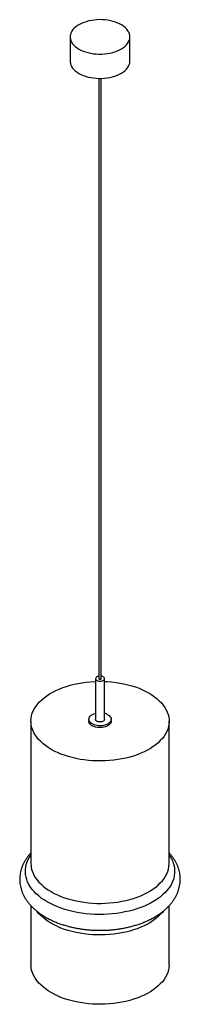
# Paper-space layout '_Isométrica' of a CAD drawing. Header units: millimetres. Extents: x -457 to -242, y -321 to 1001.
import ezdxf

# ---------------------------------------------------------------- set-up
doc = ezdxf.new("R2010")
doc.units = ezdxf.units.MM

psp = doc.layouts.new('_Isométrica')

# ---------------------------------------------------------------- linework, layer by layer
at = {"color": 7, "linetype": 'Continuous', "lineweight": 25}
for p, q in [((-389.2, 978), (-389.2, 945.3)), ((-309.2, 945.3), (-309.2, 978)), ((-350.7, 922.2), (-350.7, 116.5)), ((-347.7, 116.5), (-347.7, 922.2)), ((-355.2, 116.5), (-355.2, 61.8)), ((-343.2, 61.8), (-343.2, 116.5)), ((-441.8, 59.4), (-441.8, -131.7)), ((-364.2, 61.8), (-364.2, 59.4)), ((-334.2, 59.4), (-334.2, 61.8)), ((-256.6, -131.7), (-256.6, 59.4)), ((-441.8, -188.4), (-441.8, -267.3)), ((-256.6, -267.3), (-256.6, -188.4))]:
    psp.add_line(p, q, dxfattribs=at)
at = {"color": 7, "linetype": 'Continuous', "lineweight": 25, "flags": 128}
for points in [[(-377.5, 961.6), (-374.7, 960.2), (-371.7, 958.9), (-368.5, 957.7), (-365.1, 956.8), (-361.6, 956), (-358, 955.4), (-354.3, 955.1), (-350.6, 954.9), (-346.8, 954.9), (-343.1, 955.1), (-339.4, 955.6), (-335.9, 956.2), (-332.4, 957), (-329.1, 958), (-325.9, 959.2), (-323, 960.5), (-320.3, 962), (-317.8, 963.7), (-315.6, 965.4), (-313.7, 967.3), (-312.1, 969.3), (-310.9, 971.3), (-310, 973.4), (-309.4, 975.5), (-309.2, 977.7), (-309.3, 979.9), (-309.8, 982), (-310.6, 984.1), (-311.8, 986.2), (-313.3, 988.2), (-315.1, 990.1), (-317.2, 991.8), (-319.6, 993.5), (-322.3, 995), (-325.2, 996.4), (-328.3, 997.6), (-331.5, 998.7), (-335, 999.5), (-338.5, 1000.2), (-342.2, 1000.7), (-345.9, 1001), (-349.7, 1001.1), (-353.4, 1000.9), (-357.1, 1000.6), (-360.7, 1000.1), (-364.3, 999.3), (-367.7, 998.4), (-370.9, 997.3), (-374, 996.1), (-376.8, 994.7), (-379.4, 993.1), (-381.7, 991.4), (-383.8, 989.6), (-385.5, 987.7), (-386.9, 985.7), (-388, 983.6), (-388.7, 981.5), (-389.1, 979.3), (-389.2, 977.2), (-388.9, 975), (-388.2, 972.9), (-387.2, 970.8), (-385.9, 968.8), (-384.2, 966.8), (-382.3, 965), (-380, 963.2), (-377.5, 961.6)], [(-389.2, 945.3), (-389.2, 944.5), (-388.9, 942.3), (-388.2, 940.2), (-387.2, 938.1), (-385.9, 936.1), (-384.2, 934.1), (-382.3, 932.3), (-380, 930.6), (-377.5, 929)], [(-377.5, 929), (-374.7, 927.5), (-371.7, 926.2), (-368.5, 925.1), (-365.1, 924.1), (-361.6, 923.4), (-358, 922.8), (-354.3, 922.4), (-350.6, 922.2), (-346.8, 922.2), (-343.1, 922.5), (-339.4, 922.9), (-335.9, 923.5), (-332.4, 924.3), (-329.1, 925.3), (-325.9, 926.5), (-323, 927.9), (-320.3, 929.4), (-317.8, 931), (-315.6, 932.8), (-313.7, 934.6), (-312.1, 936.6), (-310.9, 938.6), (-310, 940.7), (-309.4, 942.9), (-309.2, 945), (-309.2, 945.3)], [(-350.7, 119.9), (-351.2, 119.8), (-352.6, 119.4), (-353.7, 118.8), (-354.5, 118.1), (-355, 117.3), (-355.2, 116.4), (-355, 115.5), (-354.4, 114.7), (-353.4, 114.1)], [(-353.4, 114.1), (-352.2, 113.5), (-350.9, 113.2), (-349.4, 113.1), (-347.9, 113.1), (-346.5, 113.4), (-345.2, 113.9), (-344.2, 114.6), (-343.5, 115.3), (-343.2, 116.2), (-343.3, 117.1), (-343.7, 117.9), (-344.5, 118.6), (-345.5, 119.2), (-346.8, 119.7), (-347.7, 119.9)], [(-283.7, 97.2), (-279.8, 94.8), (-276.1, 92.2), (-272.8, 89.6), (-269.7, 86.8), (-266.9, 83.9), (-264.4, 81), (-262.3, 77.9), (-260.5, 74.8), (-259, 71.6), (-257.9, 68.4), (-257.1, 65.1), (-256.6, 61.8), (-256.6, 58.5), (-256.8, 55.2), (-257.4, 52), (-258.4, 48.7), (-259.7, 45.5), (-261.4, 42.4), (-263.3, 39.3), (-265.6, 36.3), (-268.3, 33.3), (-271.2, 30.5), (-274.4, 27.8), (-277.9, 25.2), (-281.7, 22.7), (-285.7, 20.4), (-290, 18.2), (-294.5, 16.2), (-299.2, 14.3), (-304.1, 12.6), (-309.2, 11.1), (-314.4, 9.8), (-319.8, 8.6), (-325.2, 7.7), (-330.8, 6.9), (-336.4, 6.4), (-342.1, 6), (-347.8, 5.9), (-353.5, 5.9), (-359.2, 6.2), (-364.8, 6.6), (-370.4, 7.3), (-375.9, 8.1), (-381.3, 9.2), (-386.6, 10.4), (-391.8, 11.9), (-396.7, 13.5), (-401.5, 15.2), (-406.2, 17.2), (-410.5, 19.3), (-414.7, 21.5), (-418.6, 23.9), (-422.3, 26.5), (-425.6, 29.1), (-428.7, 31.9), (-431.5, 34.8), (-433.9, 37.8), (-436.1, 40.8), (-437.9, 43.9), (-439.4, 47.1), (-440.5, 50.3), (-441.3, 53.6), (-441.7, 56.9), (-441.8, 60.2), (-441.6, 63.5), (-440.9, 66.7), (-440, 70), (-438.7, 73.2), (-437, 76.3), (-435, 79.4), (-432.7, 82.5), (-430.1, 85.4), (-427.2, 88.2), (-424, 90.9), (-420.5, 93.5), (-416.7, 96), (-412.6, 98.3), (-408.4, 100.5), (-403.9, 102.5), (-399.2, 104.4), (-394.3, 106.1), (-389.2, 107.6), (-384, 108.9), (-378.6, 110.1), (-373.2, 111), (-367.6, 111.8), (-362, 112.3), (-356.3, 112.7), (-355.2, 112.7)], [(-350.7, 116.5), (-350.6, 116.2), (-350.3, 115.9)], [(-350.3, 115.9), (-349.8, 115.7), (-349.2, 115.6), (-348.6, 115.7), (-348.1, 115.9), (-347.8, 116.2), (-347.7, 116.5)], [(-343.2, 112.7), (-339.2, 112.5), (-333.6, 112.1), (-328, 111.4), (-322.5, 110.6), (-317.1, 109.5), (-311.8, 108.3), (-306.6, 106.9), (-301.6, 105.3), (-296.8, 103.5), (-292.2, 101.5), (-287.8, 99.4), (-283.7, 97.2)], [(-338.6, 67.9), (-337.1, 66.9), (-335.9, 65.8), (-335, 64.6), (-334.4, 63.3), (-334.2, 62), (-334.3, 60.6), (-334.8, 59.3), (-335.6, 58.1), (-336.8, 57), (-338.2, 55.9), (-339.9, 55), (-341.8, 54.3), (-343.9, 53.7), (-346.1, 53.3), (-348.3, 53.2), (-350.6, 53.2), (-352.9, 53.4), (-355.1, 53.8), (-357.1, 54.4), (-359, 55.2), (-360.6, 56.2), (-361.9, 57.2), (-363, 58.4), (-363.7, 59.7), (-364.1, 61), (-364.2, 62.3), (-363.9, 63.6), (-363.2, 64.9), (-362.2, 66.1), (-360.9, 67.2), (-359.4, 68.2), (-357.6, 69), (-355.6, 69.6), (-355.2, 69.7)], [(-334.2, 59.4), (-334.3, 58.2), (-334.8, 56.9), (-335.6, 55.7), (-336.8, 54.5), (-338.2, 53.5), (-339.9, 52.6), (-341.8, 51.8), (-343.9, 51.3), (-346.1, 50.9), (-348.3, 50.7), (-350.6, 50.7), (-352.9, 51), (-355.1, 51.4), (-357.1, 52), (-359, 52.8), (-360.6, 53.7), (-361.9, 54.8), (-363, 56), (-363.7, 57.2), (-364.1, 58.5), (-364.2, 59.4)], [(-343.2, 61.8), (-343.3, 61), (-343.8, 60.2), (-344.7, 59.5), (-345.8, 58.9), (-347.2, 58.5), (-348.6, 58.4), (-350.1, 58.4), (-351.6, 58.6), (-352.9, 59.1), (-353.9, 59.7), (-354.7, 60.4), (-355.1, 61.3), (-355.2, 61.8)], [(-256.6, -267.3), (-256.6, -268.1), (-256.8, -271.4), (-257.4, -274.7), (-258.4, -277.9), (-259.7, -281.1), (-261.4, -284.3), (-263.3, -287.3), (-265.6, -290.4), (-268.3, -293.3), (-271.2, -296.1), (-274.4, -298.8), (-277.9, -301.4), (-281.7, -303.9), (-285.7, -306.2), (-290, -308.4), (-294.5, -310.4), (-299.2, -312.3), (-304.1, -314), (-309.2, -315.5), (-314.4, -316.8), (-319.8, -318), (-325.2, -318.9), (-330.8, -319.7), (-336.4, -320.2), (-342.1, -320.6), (-347.8, -320.7), (-353.5, -320.7), (-359.2, -320.4), (-364.8, -320), (-370.4, -319.3), (-375.9, -318.5), (-381.3, -317.4), (-386.6, -316.2), (-391.8, -314.8), (-396.7, -313.2), (-401.5, -311.4), (-406.2, -309.4), (-410.5, -307.3), (-414.7, -305.1), (-418.6, -302.7), (-422.3, -300.1), (-425.6, -297.5), (-428.7, -294.7), (-431.5, -291.8), (-433.9, -288.9), (-436.1, -285.8), (-437.9, -282.7), (-439.4, -279.5), (-440.5, -276.3), (-441.3, -273), (-441.7, -269.7), (-441.8, -267.3)]]:
    psp.add_lwpolyline(points, dxfattribs=at)
at = {"color": 8, "linetype": 'Continuous', "lineweight": 25, "flags": 128}
for points in [[(-256.6, -120.4), (-255.8, -121.4), (-253.9, -124.6), (-252.2, -127.9), (-250.9, -131.3), (-249.9, -134.7), (-249.3, -138.1), (-249.1, -141.5), (-249.2, -144.9), (-249.6, -148.3), (-250.4, -151.7), (-251.5, -155.1), (-253, -158.4), (-254.8, -161.7), (-257, -164.9), (-259.4, -168), (-262.2, -171), (-265.3, -173.9), (-268.7, -176.7), (-272.4, -179.4), (-276.3, -182), (-280.5, -184.4), (-284.9, -186.7), (-289.6, -188.8), (-294.5, -190.8), (-299.6, -192.5), (-304.8, -194.2), (-310.2, -195.6), (-315.7, -196.8), (-321.4, -197.9), (-327.1, -198.7), (-332.9, -199.4), (-338.8, -199.8), (-344.7, -200.1), (-350.7, -200.1), (-356.6, -200), (-362.5, -199.6), (-368.4, -199.1), (-374.2, -198.3), (-379.9, -197.4), (-385.4, -196.2), (-390.9, -194.9), (-396.2, -193.4), (-401.4, -191.7), (-406.4, -189.8), (-411.1, -187.8), (-415.7, -185.6), (-420, -183.2), (-424.1, -180.7), (-427.9, -178.1), (-431.4, -175.3), (-434.7, -172.5), (-437.6, -169.5), (-440.2, -166.4), (-442.5, -163.3), (-444.5, -160), (-446.2, -156.7), (-447.5, -153.4), (-448.4, -150), (-449.1, -146.6), (-449.3, -143.2), (-449.2, -139.8), (-448.8, -136.4), (-448, -133), (-446.9, -129.6), (-445.4, -126.3), (-443.6, -123), (-441.8, -120.4)], [(-441.8, -131.7), (-441.7, -134.2), (-441.3, -137.5), (-440.5, -140.7), (-439.4, -144), (-437.9, -147.2), (-436.1, -150.3), (-433.9, -153.3), (-431.5, -156.3), (-428.7, -159.2), (-425.6, -162), (-422.3, -164.6), (-418.6, -167.1), (-414.7, -169.5), (-410.5, -171.8), (-406.2, -173.9), (-401.5, -175.9), (-396.7, -177.6), (-391.8, -179.2), (-386.6, -180.7), (-381.3, -181.9), (-375.9, -182.9), (-370.4, -183.8), (-364.8, -184.4), (-359.2, -184.9), (-353.5, -185.2), (-347.8, -185.2), (-342.1, -185.1), (-336.4, -184.7), (-330.8, -184.1), (-325.2, -183.4), (-319.8, -182.4), (-314.4, -181.3), (-309.2, -180), (-304.1, -178.5), (-299.2, -176.8), (-294.5, -174.9), (-290, -172.9), (-285.7, -170.7), (-281.7, -168.4), (-277.9, -165.9), (-274.4, -163.3), (-271.2, -160.6), (-268.3, -157.8), (-265.6, -154.8), (-263.3, -151.8), (-261.4, -148.7), (-259.7, -145.6), (-258.4, -142.4), (-257.4, -139.1), (-256.8, -135.8), (-256.6, -132.6), (-256.6, -131.7)], [(-264.6, -196), (-265.6, -197.3), (-268.3, -200.2), (-271.2, -203), (-274.4, -205.7), (-277.9, -208.3), (-281.7, -210.8), (-285.7, -213.1), (-290, -215.3), (-294.5, -217.3), (-299.2, -219.2), (-304.1, -220.9), (-309.2, -222.4), (-314.4, -223.7), (-319.8, -224.9), (-325.2, -225.8), (-330.8, -226.6), (-336.4, -227.1), (-342.1, -227.5), (-347.8, -227.6), (-353.5, -227.6), (-359.2, -227.3), (-364.8, -226.9), (-370.4, -226.2), (-375.9, -225.4), (-381.3, -224.3), (-386.6, -223.1), (-391.8, -221.7), (-396.7, -220.1), (-401.5, -218.3), (-406.2, -216.3), (-410.5, -214.2), (-414.7, -212), (-418.6, -209.6), (-422.3, -207), (-425.6, -204.4), (-428.7, -201.6), (-431.5, -198.7), (-433.6, -196.1)]]:
    psp.add_lwpolyline(points, dxfattribs=at)
at = {"color": 7, "linetype": 'Continuous', "lineweight": 25}
psp.add_arc((-347.6, 51.9), 18.4, 60.7754, 76.2516, dxfattribs=at)
psp.add_open_spline([(-441.8, -117.5), (-441.9, -117.5), (-443, -118.6), (-444.9, -121), (-447.5, -124.5), (-449.9, -128.1), (-451.8, -131.7), (-453.5, -135.5), (-454.8, -139.3), (-455.8, -143.1), (-456.5, -146.9), (-456.8, -150.7), (-456.9, -154.6), (-456.6, -158.4), (-456, -162.1), (-455, -165.9), (-453.8, -169.6), (-452.3, -173.2), (-450.5, -176.8), (-448.3, -180.3), (-445.9, -183.7), (-443.2, -187), (-440.1, -190.2), (-436.8, -193.4), (-433.2, -196.4), (-429.4, -199.2), (-425.3, -201.9), (-421, -204.5), (-416.4, -206.9), (-411.7, -209.1), (-406.8, -211.2), (-401.7, -213), (-396.5, -214.7), (-391.2, -216.2), (-385.7, -217.5), (-380.2, -218.7), (-374.5, -219.6), (-368.8, -220.4), (-363, -220.9), (-357.2, -221.3), (-351.4, -221.4), (-345.6, -221.4), (-339.8, -221.2), (-334, -220.8), (-328.2, -220.2), (-322.6, -219.4), (-316.9, -218.4), (-311.4, -217.2), (-306, -215.9), (-300.7, -214.3), (-295.5, -212.6), (-290.4, -210.7), (-285.6, -208.6), (-280.8, -206.3), (-276.3, -203.9), (-272, -201.3), (-267.9, -198.5), (-264.1, -195.5), (-260.5, -192.4), (-257.2, -189.2), (-254.2, -185.8), (-251.5, -182.3), (-249.1, -178.8), (-247, -175.1), (-245.3, -171.4), (-243.9, -167.6), (-242.8, -163.8), (-242, -160), (-241.6, -156.1), (-241.5, -152.3), (-241.7, -148.5), (-242.2, -144.7), (-243.1, -141), (-244.2, -137.3), (-245.7, -133.6), (-247.4, -130), (-249.5, -126.5), (-251.8, -123.1), (-254.2, -120.1), (-255.9, -118.3), (-256.6, -117.5)], degree=3, knots=[0, 0, 0, 0, 0.0004, 0.013836, 0.027137, 0.040277, 0.05324, 0.066017, 0.078615, 0.091049, 0.103345, 0.115536, 0.127658, 0.139751, 0.151843, 0.163973, 0.176179, 0.188494, 0.200947, 0.213557, 0.226336, 0.239284, 0.252392, 0.265643, 0.279012, 0.292471, 0.305993, 0.319554, 0.333132, 0.34671, 0.360276, 0.373825, 0.387352, 0.400857, 0.41434, 0.427802, 0.441247, 0.454676, 0.468094, 0.481502, 0.494905, 0.508307, 0.52171, 0.535118, 0.548534, 0.561962, 0.575405, 0.588867, 0.602351, 0.61586, 0.629397, 0.642964, 0.656561, 0.670187, 0.683838, 0.697509, 0.711185, 0.724847, 0.738473, 0.752034, 0.765499, 0.778836, 0.79202, 0.805028, 0.817853, 0.830495, 0.842969, 0.855297, 0.867511, 0.879647, 0.891744, 0.903833, 0.915949, 0.928132, 0.940417, 0.952832, 0.965401, 0.978136, 0.991042, 1, 1, 1, 1], dxfattribs=at)

doc.saveas('drawing.dxf')
